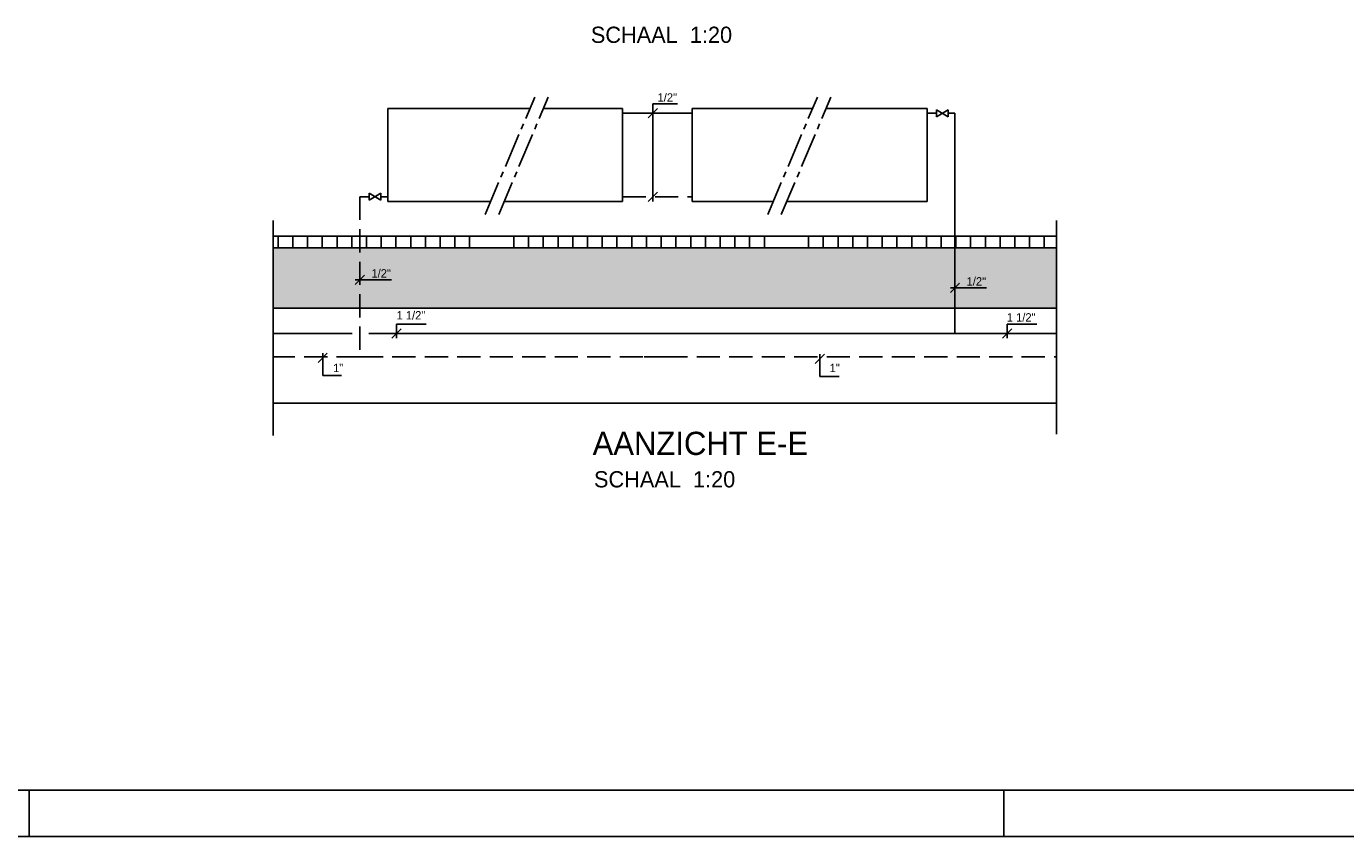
# Model space of a CAD drawing. Extents: x -1448 to 118900, y -195097 to 442500.
# Tile 14 of 103: x 34837 to 63262, y 358400 to 375865. Entities that reach past the tile are written whole.
import ezdxf

# ---------------------------------------------------------------- set-up
doc = ezdxf.new("R2010")
doc.units = 0
doc.header["$LTSCALE"] = 100
for name, pattern in [('2322107', [2000, 1000, 1000]), ('2322108', [7, 5, -2]), ('CENTER2', [11.25, 7.5, -1.25, 1.25, -1.25])]:
    doc.linetypes.add(name, pattern=pattern)
doc.layers.get('0').update_dxf_attribs({"linetype": 'CONTINUOUS'})
for name, color, linetype in [('00KAD025', 2, 'CONTINUOUS'), ('00KAD070', 5, 'CONTINUOUS'), ('BL$2----', 7, 'CONTINUOUS'), ('BOUW', 8, 'CONTINUOUS'), ('WL561---', 4, 'CONTINUOUS'), ('WL561---_AANVOER', 4, 'CONTINUOUS'), ('WL561---_RETOUR', 4, 'CONTINUOUS'), ('WL570---', 3, 'CONTINUOUS'), ('WL570---_RETOUR', 3, 'CONTINUOUS'), ('WM561---', 1, 'CONTINUOUS'), ('WM570---', 1, 'CONTINUOUS')]:
    doc.layers.add(name, color=color, linetype=linetype)
doc.styles.add('BURO-018', font='BUROFONT.shx', dxfattribs={"height": 180})
doc.styles.add('BURO-035', font='BUROFONT.shx', dxfattribs={"height": 350})
doc.styles.add('BURO-050', font='BUROFONT.shx', dxfattribs={"height": 500})

# ---------------------------------------------------------------- blocks, each defined once
blk = doc.blocks.new('A0-HOR')
at = {"layer": '00KAD025', "linetype": 'CONTINUOUS'}
for p, q in [((349, 0), (349, 10)), ((559, 0), (559, 10)), ((0, 0), (1189, 0))]:
    blk.add_line(p, q, dxfattribs=at)
at = {"layer": '00KAD070', "linetype": 'CONTINUOUS'}
blk.add_line((10, 10), (1179, 10), dxfattribs=at)
blk = doc.blocks.new('*U207', base_point=(100045, 585181))
at = {"color": 0, "linetype": 'CONTINUOUS'}
for p, q in [((100145, 587081), (99945, 586881)), ((100045, 587181), (100045, 585081)), ((100045, 587181), (100575, 587181)), ((100145, 585281), (99945, 585081))]:
    blk.add_line(p, q, dxfattribs=at)
at = {"color": 0, "linetype": 'CONTINUOUS', "style": 'BURO-018'}
blk.add_text('1/2"', height=180, dxfattribs=at).set_placement((100145, 587231))
blk = doc.blocks.new('*U205', base_point=(106554, 583217))
at = {"color": 0, "linetype": 'CONTINUOUS'}
for p, q in [((106654, 583317), (106454, 583117)), ((106704, 583217), (106454, 583217)), ((106704, 583217), (107234, 583217))]:
    blk.add_line(p, q, dxfattribs=at)
at = {"color": 0, "linetype": 'CONTINUOUS', "style": 'BURO-018'}
blk.add_text('1/2"', height=180, dxfattribs=at).set_placement((106804, 583267))
blk = doc.blocks.new('3048301')
at = {"color": 0, "linetype": 'CONTINUOUS'}
for p, q in [((-2.5, 1.5), (2.5, -1.5)), ((-2.5, -1.5), (-2.5, 1.5)), ((2.5, 1.5), (-2.5, -1.5)), ((2.5, -1.5), (2.5, 1.5))]:
    blk.add_line(p, q, dxfattribs=at)
at = {"color": 0, "linetype": 'CONTINUOUS', "style": 'BURO-018', "flags": 1}
blk.add_attdef('CV_MATCODE', (0, 0), '', height=1.8, dxfattribs=at)
blk = doc.blocks.new('*U206', base_point=(93730, 583390))
at = {"color": 0, "linetype": 'CONTINUOUS'}
for p, q in [((93830, 583490), (93630, 583290)), ((93880, 583390), (93630, 583390)), ((93880, 583390), (94410, 583390))]:
    blk.add_line(p, q, dxfattribs=at)
at = {"color": 0, "linetype": 'CONTINUOUS', "style": 'BURO-018'}
blk.add_text('1/2"', height=180, dxfattribs=at).set_placement((93980, 583440))

msp = doc.modelspace()

# ---------------------------------------------------------------- hatches: boundary and pattern name
at = {"layer": 'BOUW'}
h = msp.add_hatch(dxfattribs=at)
h.set_pattern_fill('AR-SAND', color=256, scale=5, style=0)
h.set_pattern_definition([(37.5, (-51708.2, -212988.73), (-8.000156, 244.70662), [0, -193.04, 0, -215.9, 0, -206.375]), (7.5, (-51708.2, -212988.73), (224.76164, 358.41255), [0, -104.14, 0, -173.99, 0, -66.675]), (327.5, (-51864.41, -212988.73), (395.496185, 0.71859), [0, -63.5, 0, -228.6, 0, -298.45]), (317.5, (-51864.4, -212988.73), (381.77823, 111.46466), [0, -31.75, 0, -149.86, 0, -171.45])])
h.paths.add_polyline_path([(42021.6, 369792.7), (42021.6, 371092.7), (40152.8, 371092.7), (40152.8, 369792.7)])
h.paths.add_polyline_path([(43429.3, 369792.7), (43429.3, 371092.7), (42021.6, 371092.7), (42021.6, 369792.7)])
h.paths.add_polyline_path([(50646.1, 369792.7), (50646.1, 371092.7), (43429.3, 371092.7), (43429.3, 369792.7)])
h.paths.add_polyline_path([(54845.7, 369792.7), (54845.7, 371092.7), (50646.1, 371092.7), (50646.1, 369792.7)])
h.paths.add_polyline_path([(54845.7, 371092.7), (54845.7, 369792.7), (57033, 369792.7), (57033, 371092.7)])
edge = h.paths.add_edge_path()
edge.add_line((42121.6, 370500.8), (41921.6, 370300.8))
h.paths.add_polyline_path([(42226.6, 370405.8), (42746.6, 370405.8), (42746.6, 370675.8), (42226.6, 370675.8)], flags=24)
edge = h.paths.add_edge_path()
edge.add_line((42171.6, 370400.8), (41921.6, 370400.8))
edge = h.paths.add_edge_path(flags=16)
edge.add_line((42171.6, 370400.8), (42701.6, 370400.8))
edge = h.paths.add_edge_path()
edge.add_line((54945.7, 370328.4), (54745.7, 370128.4))
h.paths.add_polyline_path([(55050.7, 370233.4), (55570.7, 370233.4), (55570.7, 370503.4), (55050.7, 370503.4)], flags=24)
edge = h.paths.add_edge_path()
edge.add_line((54995.7, 370228.4), (54745.7, 370228.4))
edge = h.paths.add_edge_path(flags=16)
edge.add_line((54995.7, 370228.4), (55525.7, 370228.4))

# ---------------------------------------------------------------- linework, layer by layer
at = {"color": 1, "linetype": 'CONTINUOUS'}
for p, q in [((42914.5, 369342.7), (42714.5, 369142.7)), ((42814.5, 369442.7), (42814.5, 369142.7)), ((42814.5, 369442.7), (43454.4, 369442.7)), ((56072.1, 369342.7), (55872.1, 369142.7)), ((55972.1, 369442.7), (55972.1, 369142.7)), ((55972.1, 369442.7), (56612, 369442.7)), ((41321, 368820.5), (41121, 368620.5)), ((41221, 368340.5), (41221, 368820.5)), ((52033.6, 368798.3), (51833.6, 368598.3)), ((51933.6, 368318.3), (51933.6, 368798.3)), ((41221, 368340.5), (41626, 368340.5)), ((51933.6, 368318.3), (52348.6, 368318.3))]:
    msp.add_line(p, q, dxfattribs=at)
at = {"layer": 'WL561---_AANVOER', "linetype": '2322107'}
for p, q in [((47682.2, 373992.7), (49182.2, 373992.7)), ((54445.7, 373992.7), (54245.7, 373992.7)), ((54845.7, 373992.7), (54695.7, 373992.7)), ((54845.7, 369242.7), (54845.7, 373992.7)), ((41855.8, 369242.7), (40152.8, 369242.7)), ((48282.2, 369242.7), (42213.8, 369242.7)), ((54845.7, 369242.7), (48282.2, 369242.7)), ((57033, 369242.7), (54845.7, 369242.7))]:
    msp.add_line(p, q, dxfattribs=at)
at = {"layer": 'WL561---_RETOUR', "linetype": '2322108'}
for p, q in [((42021.6, 372192.7), (42021.6, 368742.7)), ((42021.6, 372192.7), (42221.6, 372192.7)), ((42471.6, 372192.7), (42622.3, 372192.7)), ((47682.2, 372192.7), (49182.2, 372192.7)), ((42021.6, 368742.7), (40152.8, 368742.7)), ((42021.6, 368742.7), (48147.1, 368742.7)), ((48147.1, 368742.7), (48582.2, 368742.7)), ((48582.2, 368742.7), (57033, 368742.7))]:
    msp.add_line(p, q, dxfattribs=at)
at = {"layer": 'WL570---', "color": 1}
for p, q in [((42622.3, 374092.7), (42622.3, 372092.7)), ((45684.8, 374092.7), (42622.3, 374092.7)), ((47682.2, 374092.7), (45976.9, 374092.7)), ((49182.2, 374092.7), (51775.1, 374092.7)), ((52067.2, 374092.7), (54245.7, 374092.7)), ((54245.7, 374092.7), (54245.7, 372092.7)), ((42622.3, 372092.7), (44841.7, 372092.7)), ((45133.7, 372092.7), (47682.2, 372092.7)), ((50932, 372092.7), (49182.2, 372092.7)), ((54245.7, 372092.7), (51224, 372092.7))]:
    msp.add_line(p, q, dxfattribs=at)
at = {"layer": 'WL570---', "color": 8, "linetype": 'CENTER2'}
for p, q in [((44721.1, 371806.8), (45789.4, 374340.7)), ((45013.2, 371806.8), (46081.4, 374340.7)), ((50811.4, 371806.8), (51879.7, 374340.7)), ((51103.5, 371806.8), (52171.7, 374340.7))]:
    msp.add_line(p, q, dxfattribs=at)
at = {"layer": 'WL570---', "color": 8}
for p, q in [((40152.8, 371679.3), (40152.8, 367045.7)), ((57033, 371679.3), (57033, 367073.6)), ((40152.8, 371342.7), (57033, 371342.7)), ((40260.4, 371092.7), (40260.4, 371342.7)), ((40577.9, 371092.7), (40577.9, 371342.7)), ((40895.4, 371092.7), (40895.4, 371342.7)), ((41212.9, 371092.7), (41212.9, 371342.7)), ((41530.4, 371092.7), (41530.4, 371342.7)), ((41847.9, 371092.7), (41847.9, 371342.7)), ((42165.4, 371092.7), (42165.4, 371342.7)), ((42482.9, 371092.7), (42482.9, 371342.7)), ((42800.4, 371092.7), (42800.4, 371342.7)), ((43117.9, 371092.7), (43117.9, 371342.7)), ((43435.4, 371092.7), (43435.4, 371342.7)), ((43752.9, 371092.7), (43752.9, 371342.7)), ((44070.4, 371092.7), (44070.4, 371342.7)), ((44387.9, 371092.7), (44387.9, 371342.7)), ((45340.4, 371092.7), (45340.4, 371342.7)), ((45657.9, 371092.7), (45657.9, 371342.7)), ((45975.4, 371092.7), (45975.4, 371342.7)), ((46292.9, 371092.7), (46292.9, 371342.7)), ((46610.4, 371092.7), (46610.4, 371342.7)), ((46927.9, 371092.7), (46927.9, 371342.7)), ((47245.4, 371092.7), (47245.4, 371342.7)), ((47562.9, 371092.7), (47562.9, 371342.7)), ((47880.4, 371092.7), (47880.4, 371342.7)), ((48197.9, 371092.7), (48197.9, 371342.7)), ((48515.4, 371092.7), (48515.4, 371342.7)), ((48832.9, 371092.7), (48832.9, 371342.7)), ((49150.4, 371092.7), (49150.4, 371342.7)), ((49467.9, 371092.7), (49467.9, 371342.7)), ((49785.4, 371092.7), (49785.4, 371342.7)), ((50102.9, 371092.7), (50102.9, 371342.7)), ((50420.4, 371092.7), (50420.4, 371342.7)), ((50737.9, 371092.7), (50737.9, 371342.7)), ((51690.4, 371092.7), (51690.4, 371342.7)), ((52007.9, 371092.7), (52007.9, 371342.7)), ((52325.4, 371092.7), (52325.4, 371342.7)), ((52642.9, 371092.7), (52642.9, 371342.7)), ((52960.4, 371092.7), (52960.4, 371342.7)), ((53277.9, 371092.7), (53277.9, 371342.7)), ((53595.4, 371092.7), (53595.4, 371342.7)), ((53912.9, 371092.7), (53912.9, 371342.7)), ((54230.4, 371092.7), (54230.4, 371342.7)), ((54547.9, 371092.7), (54547.9, 371342.7)), ((54865.4, 371092.7), (54865.4, 371342.7)), ((55182.9, 371092.7), (55182.9, 371342.7)), ((55500.4, 371092.7), (55500.4, 371342.7)), ((55817.9, 371092.7), (55817.9, 371342.7)), ((56135.4, 371092.7), (56135.4, 371342.7)), ((56452.9, 371092.7), (56452.9, 371342.7)), ((56770.4, 371092.7), (56770.4, 371342.7)), ((40152.8, 371092.7), (57033, 371092.7)), ((40152.8, 369792.7), (57033, 369792.7)), ((40152.8, 367742.7), (57033, 367742.7))]:
    msp.add_line(p, q, dxfattribs=at)
at = {"layer": 'WM570---'}
for p, q in [((47682.2, 374092.7), (47682.2, 372092.7)), ((49182.2, 374092.7), (49182.2, 372092.7))]:
    msp.add_line(p, q, dxfattribs=at)

# ---------------------------------------------------------------- block references
at = {"layer": 'BL$2----', "xscale": 100, "yscale": 100, "zscale": 100}
msp.add_blockref('A0-HOR', (0, 358400.2), dxfattribs=at)
at = {"layer": 'WL561---', "color": 1, "xscale": 50, "yscale": 50, "zscale": 50}
for p in [(54570.7, 373992.7), (42346.6, 372192.7)]:
    msp.add_blockref('3048301', p, dxfattribs=at)
at = {"layer": 'WM561---'}
for name, p in [('*U207', (48336.4, 372192.7)), ('*U206', (42021.6, 370400.8)), ('*U205', (54845.7, 370228.4))]:
    msp.add_blockref(name, p, dxfattribs=at)

# ---------------------------------------------------------------- texts
at = {"color": 1, "linetype": 'CONTINUOUS', "style": 'BURO-018'}
for s, p in [('1 1/2"', (42811.8, 369546.9)), ('1 1/2"', (55961.2, 369502.4)), ('1"', (41445.2, 368412.7)), ('1"', (52144.8, 368412.7))]:
    msp.add_text(s, height=180, dxfattribs=at).set_placement(p)
at = {"layer": 'WL570---_RETOUR', "color": 3, "style": 'BURO-035'}
for p in [(46999.2, 375508.9), (47067.1, 365927.4)]:
    msp.add_text('SCHAAL  1:20', height=350, dxfattribs=at).set_placement(p)
at = {"layer": 'WL570---_RETOUR', "color": 4, "style": 'BURO-050'}
msp.add_text('AANZICHT E-E', height=500, dxfattribs=at).set_placement((47037.1, 366626.7))

doc.saveas('drawing.dxf')
